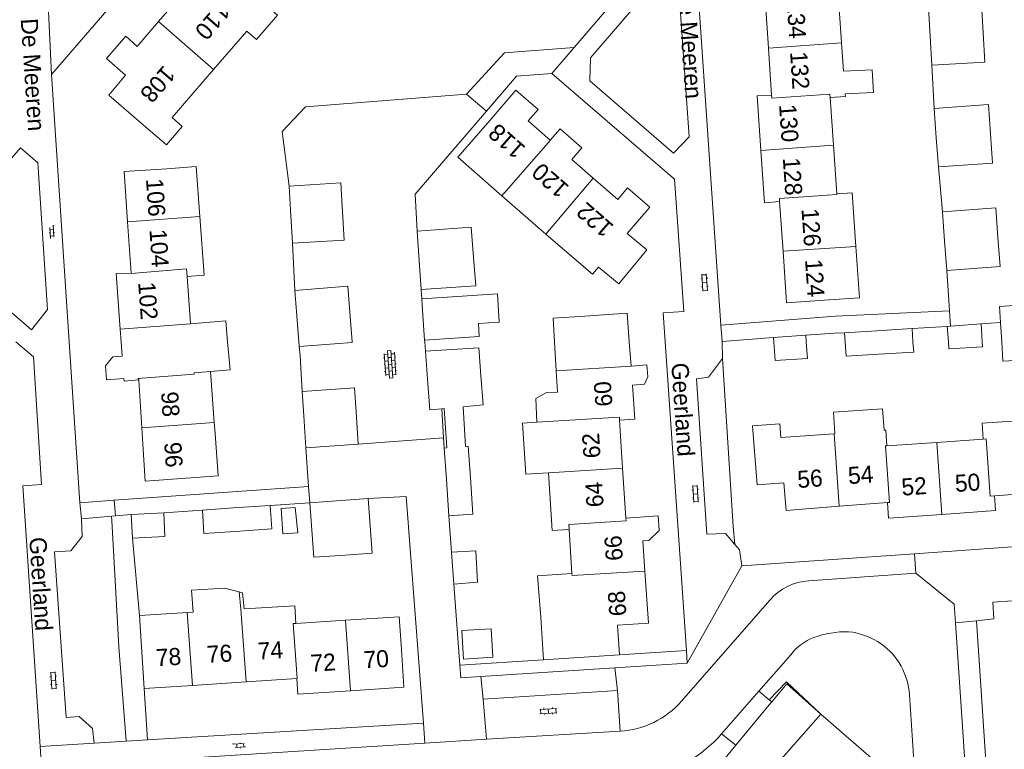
# Model space of a CAD drawing. Extents: x 99476 to 102828, y 406437 to 407931.
# Tile 35 of 162: x 100038 to 100154, y 406952 to 407038. Entities that reach past the tile are written whole.
import ezdxf

# ---------------------------------------------------------------- set-up
doc = ezdxf.new("R2010")
doc.units = 0
doc.header["$MEASUREMENT"] = 0
for name, color, linetype, lineweight in [('BG_bijgebouw', 253, 'Continuous', 0), ('BG_dakoverstek', 253, 'Continuous', 13), ('BG_dakoverstek bijgebouw', 253, 'Continuous', 0), ('BG_heg haag', 253, 'Continuous', 0), ('BG_hek', 253, 'Continuous', 0), ('BG_hoofdgebouw', 253, 'Continuous', 13), ('BG_huisnummer', 253, 'Continuous', 0), ('BG_kant verharding', 253, 'Continuous', 0), ('BG_open verharding', 253, 'Continuous', 0), ('BG_raster', 253, 'Continuous', 0), ('BG_schutting', 253, 'Continuous', 0), ('BG_straatnaam', 253, 'Continuous', 0), ('BG_tussenmuur', 253, 'Continuous', 0), ('BG_vlakafsluiter', 253, 'Continuous', 0)]:
    doc.layers.add(name, color=color, linetype=linetype, lineweight=lineweight)
doc.styles.add('Style-WORKING', font='WORKING.shx')

# ---------------------------------------------------------------- blocks, each defined once
blk = doc.blocks.new('S02OV6')
at = {"layer": 'BG_open verharding', "linetype": 'Continuous', "lineweight": 0}
for p, q in [((0, 0.20784), (1.371449, 0.20784)), ((0.085505, 0.20784), (0.085505, 0.268177)), ((0.485, -0.192), (0.486, 0.207)), ((0.885505, 0.20784), (0.885505, 0.31106)), ((1.285, -0.193), (1.285, 0.207)), ((0.268333, -0.19216), (1.549656, -0.19216)), ((0.885505, -0.32925), (0.885505, -0.19216))]:
    blk.add_line(p, q, dxfattribs=at)
blk = doc.blocks.new('S02OV2')
at = {"layer": 'BG_open verharding', "linetype": 'Continuous', "lineweight": 0}
for p, q in [((0.052866, 0.482148), (0.183301, 0.482148)), ((0.183301, -1.01785), (0.183301, 0.982147)), ((0.183301, 0.895191), (0.705039, 0.895191)), ((0.705039, -1.01785), (0.705039, 0.982147)), ((0.705039, 0.43867), (0.835473, 0.43867)), ((0.052866, -0.517416), (0.183301, -0.517416)), ((0.183301, -0.017851), (0.705039, -0.017851)), ((0.183301, -0.930894), (0.705039, -0.930894)), ((0.705039, -0.473938), (0.835473, -0.473938))]:
    blk.add_line(p, q, dxfattribs=at)
blk = doc.blocks.new('S02OV4')
at = {"layer": 'BG_open verharding', "linetype": 'Continuous', "lineweight": 0}
for p, q in [((0, -0.200092), (0, 0.200092)), ((0, 0.2), (3.201, 0.2)), ((0.214, 0.6), (2.9, 0.6)), ((0.4, 0.199), (0.4, 0.6)), ((0.8, 0.6), (0.8, 0.7)), ((0.8, -0.2), (0.8, 0.2)), ((1.2, 0.2), (1.2, 0.6)), ((1.6, 0.6), (1.6, 0.7)), ((1.6, -0.2), (1.6, 0.2)), ((2, 0.199), (2, 0.6)), ((2.4, 0.6), (2.4, 0.7)), ((2.4, -0.2), (2.4, 0.2)), ((2.8, 0.2), (2.8, 0.6)), ((3.2, -0.199908), (3.2, 0.200092)), ((0, -0.2), (3.2, -0.199)), ((0.31, -0.6), (2.9, -0.6)), ((0.4, -0.6), (0.399, -0.2)), ((0.8, -0.7), (0.8, -0.6)), ((1.2, -0.6), (1.2, -0.2)), ((1.6, -0.7), (1.6, -0.6)), ((2, -0.6), (1.999, -0.2)), ((2.4, -0.7), (2.4, -0.6)), ((2.8, -0.6), (2.8, -0.2))]:
    blk.add_line(p, q, dxfattribs=at)

msp = doc.modelspace()

# ---------------------------------------------------------------- linework, layer by layer
at = {"layer": 'BG_bijgebouw', "linetype": 'Continuous', "lineweight": 0}
for p, q in [((100145.103, 407035.747), (100144.907, 407039.171)), ((100145.296, 407032.388), (100145.103, 407035.747)), ((100145.817, 407023.893), (100145.57, 407027.337)), ((100146.062, 407020.486), (100145.817, 407023.893)), ((100070.163, 407015.437), (100069.99, 407018.242)), ((100070.403, 407011.538), (100070.163, 407015.437)), ((100146.798, 407011.791), (100146.541, 407015.23)), ((100085.244, 407009.469), (100085.015, 407012.948)), ((100147.054, 407008.36), (100146.798, 407011.791)), ((100085.463, 407006.132), (100085.244, 407009.469)), ((100070.915, 407003.022), (100070.682, 407006.011)), ((100085.643, 407003.706), (100085.882, 407000.191)), ((100071.150896, 407000), (100070.915, 407003.022)), ((100138.847, 407001.292), (100135.053, 407001.045)), ((100142.979, 407001.561), (100138.847, 407001.292)), ((100147.113, 407001.789), (100147.466, 407001.816)), ((100147.466, 407001.816), (100151.061, 407002.092)), ((100071.195, 406999.435), (100071.150896, 407000)), ((100130.54, 407000.769), (100126.759, 407000.508)), ((100086.219, 406995.634), (100085.984, 406998.886)), ((100071.712, 406991.324), (100071.522, 406994.188)), ((100077.854, 406991.778), (100078.105, 406987.989)), ((100088.159, 406992.172), (100087.878, 406992.145)), ((100071.96, 406987.582), (100071.712, 406991.324)), ((100078.105, 406987.989), (100071.96, 406987.582)), ((100088.178, 406987.54), (100088.489, 406987.564)), ((100088.425, 406983.88), (100088.178, 406987.54)), ((100088.713, 406979.622), (100088.425, 406983.88)), ((100075.555, 406981.367), (100072.419, 406981.142)), ((100079.249, 406981.632), (100075.555, 406981.367)), ((100063.459, 406980.531), (100059.84, 406980.28)), ((100059.84, 406980.28), (100060.03, 406977.52)), ((100067.77, 406980.83), (100063.459, 406980.531)), ((100067.96, 406978.07), (100067.77, 406980.83)), ((100055.31, 406979.97), (100051.5, 406979.75)), ((100051.5, 406979.75), (100051.66, 406976.99)), ((100055.46, 406977.2), (100055.31, 406979.97)), ((100063.663, 406977.772), (100067.96, 406978.07)), ((100051.66, 406976.99), (100055.46, 406977.2)), ((100060.03, 406977.52), (100063.663, 406977.772)), ((100089.297, 406971.615), (100089.027, 406975.353))]:
    msp.add_line(p, q, dxfattribs=at)
at = {"layer": 'BG_bijgebouw', "linetype": 'Continuous', "lineweight": 0, "flags": 128}
for points in [[(100144.907, 407039.171), (100151.13, 407039.527), (100151.322, 407036.184)], [(100151.322, 407036.184), (100151.519, 407032.744), (100145.296, 407032.388)], [(100145.57, 407027.337), (100151.931, 407027.793), (100152.178, 407024.35)], [(100152.178, 407024.35), (100152.423, 407020.942), (100146.062, 407020.486)], [(100069.99, 407018.242), (100076.058, 407018.615), (100076.226, 407015.882)], [(100076.226, 407015.882), (100076.47, 407011.91), (100070.403, 407011.538)], [(100146.541, 407015.23), (100152.778, 407015.696), (100153.037, 407012.23)], [(100085.015, 407012.948), (100091.334, 407013.407), (100091.615, 407009.867)], [(100153.037, 407012.23), (100153.291, 407008.825), (100147.054, 407008.36)], [(100091.615, 407009.867), (100091.88, 407006.537), (100085.463, 407006.132)], [(100070.682, 407006.011), (100076.875, 407006.494), (100077.11, 407003.481)], [(100077.11, 407003.481), (100077.381602, 407000)], [(100153.34, 407002.239), (100153.219, 407004.14), (100156.712, 407004.362)], [(100085.882, 407000.191), (100092.277, 407000.611), (100092.175, 407002.129)], [(100153.48241, 407000), (100153.34, 407002.239)], [(100135.053, 407001.045), (100135.129, 407000)], [(100143.088038, 407000), (100142.979, 407001.561)], [(100147.242548, 407000), (100147.113, 407001.789)], [(100151.061, 407002.092), (100151.20417, 407000)], [(100077.381602, 407000), (100077.388, 406999.918), (100071.195, 406999.435)], [(100126.759, 407000.508), (100126.791257, 407000)], [(100126.791257, 407000), (100126.93, 406997.815), (100130.719, 406998.02), (100130.590073, 407000)], [(100130.590073, 407000), (100130.54, 407000.769)], [(100135.129, 407000), (100135.253, 406998.295), (100139.036, 406998.535)], [(100139.036, 406998.535), (100143.172, 406998.798), (100143.088038, 407000)], [(100151.20417, 407000), (100151.244, 406999.418), (100147.302, 406999.179), (100147.242548, 407000)], [(100157.154, 406997.935), (100153.628, 406997.711), (100153.48241, 407000)], [(100085.984, 406998.886), (100092.22, 406999.28), (100092.478, 406996.032)], [(100087.878, 406992.145), (100086.481, 406992.009), (100086.219, 406995.634)], [(100092.478, 406996.032), (100092.75, 406992.62), (100090.39, 406992.39)], [(100071.522, 406994.188), (100077.668, 406994.595), (100077.854, 406991.778)], [(100090.667, 406987.734), (100090.979, 406987.758), (100091.233, 406984.059)], [(100091.233, 406984.059), (100091.526, 406979.787), (100088.713, 406979.622)], [(100076.029, 406974.969), (100079.734, 406975.213), (100079.249, 406981.632)], [(100070.726, 406980.582), (100069.058, 406980.449), (100069.255, 406977.507), (100071.012, 406977.599), (100070.726, 406980.582)], [(100072.419, 406981.142), (100072.904, 406974.763), (100076.029, 406974.969)], [(100089.027, 406975.353), (100091.871, 406975.519), (100092.059, 406971.819), (100089.297, 406971.615)]]:
    msp.add_lwpolyline(points, dxfattribs=at)
at = {"layer": 'BG_dakoverstek', "linetype": 'Continuous', "lineweight": 13, "flags": 128}
for points in [[(100058.457, 407002.1), (100062.591, 407002.435), (100062.801038, 407000)], [(100062.801038, 407000), (100063.085, 406996.708), (100060.794, 406996.514)], [(100101.457, 406994.11), (100100.085, 406994.026), (100098.889, 406993.344), (100099.035, 406990.575)], [(100099.035, 406990.575), (100097.334, 406990.452), (100097.717, 406984.477), (100100.398, 406984.641)], [(100099.476, 406967.718), (100099.118, 406972.593), (100103.137, 406972.839)], [(100058.75, 406968.313), (100058.579, 406970.881), (100062.436, 406971.149), (100064.157, 406970.688)], [(100064.157, 406970.688), (100064.554, 406970.582), (100064.732, 406968.696)]]:
    msp.add_lwpolyline(points, dxfattribs=at)
at = {"layer": 'BG_dakoverstek bijgebouw', "linetype": 'Continuous', "lineweight": 0}
for p, q in [((100085.643, 407003.706), (100085.545, 407005.032)), ((100088.489, 406987.564), (100088.159, 406992.172)), ((100090.39, 406992.39), (100090.667, 406987.734))]:
    msp.add_line(p, q, dxfattribs=at)
at = {"layer": 'BG_dakoverstek bijgebouw', "linetype": 'Continuous', "lineweight": 0, "flags": 128}
for points in [[(100085.545, 407005.032), (100094.399, 407005.626), (100094.623, 407002.293), (100092.175, 407002.129)], [(100093.664, 406966.38), (100093.876, 406963.049), (100090.443, 406962.83), (100090.23, 406966.161), (100093.664, 406966.38)]]:
    msp.add_lwpolyline(points, dxfattribs=at)
at = {"layer": 'BG_heg haag', "linetype": 'Continuous', "lineweight": 0}
for p, q in [((100111.013, 407043.391), (100103.38, 407034.46)), ((100147.352, 407003.62), (100134.01, 407002.99)), ((100120.79, 406998.03), (100122.014, 406978.358)), ((100072.292, 406983.042), (100049.507, 406981.426)), ((100049.507, 406981.426), (100045.48, 406981.14)), ((100122.014, 406978.358), (100122.229, 406976.231)), ((100126.26, 406957.477), (100126.535, 406957.809))]:
    msp.add_line(p, q, dxfattribs=at)
at = {"layer": 'BG_heg haag', "linetype": 'Continuous', "lineweight": 0, "flags": 128}
for points in [[(100132.31, 406956.38), (100128.289, 406960.147), (100126.261, 406958.04)], [(100126.535, 406957.809), (100128.295, 406959.934), (100132.31, 406956.38)]]:
    msp.add_lwpolyline(points, dxfattribs=at)
at = {"layer": 'BG_hek', "linetype": 'Continuous', "lineweight": 0}
for p, q in [((100049.233, 406979.047), (100049.2, 406979.548)), ((100050.044, 406964.255), (100050.932, 406953.2)), ((100108.693, 406963.33), (100116.548, 406963.845)), ((100122.333, 406952.732), (100126.26, 406957.477)), ((100112.11, 406940.38), (100122.333, 406952.732))]:
    msp.add_line(p, q, dxfattribs=at)
at = {"layer": 'BG_hoofdgebouw', "linetype": 'Continuous', "lineweight": 13}
for p, q in [((100126.154, 407034.416), (100126.52, 407028.91)), ((100134.726, 407035.018), (100134.96, 407031.687)), ((100133.775, 407023.029), (100133.383, 407028.608)), ((100134.176, 407017.319), (100133.775, 407023.029)), ((100094.939, 407017.095), (100100.075, 407012.62)), ((100127.46, 407016.42), (100127.865, 407010.625)), ((100051.071, 407014.038), (100051.48, 407008.04)), ((100100.075, 407012.62), (100101.75, 407011.16)), ((100058.457, 407002.1), (100058.048, 407007.634)), ((100050.21, 407001.49), (100050.320057, 407000)), ((100050.320057, 407000), (100050.444, 406998.322)), ((100061.235, 406990.55), (100060.794, 406996.514)), ((100101.457, 406994.11), (100101.305, 406996.594)), ((100052.41, 406995.52), (100052.76, 406989.923)), ((100109.077, 406985.193), (100108.72, 406990.81)), ((100061.33, 406989.27), (100061.235, 406990.55)), ((100133.869, 406989.227), (100133.95, 406989.233)), ((100151.324, 406988.584), (100145.894, 406988.211)), ((100145.894, 406988.211), (100140.039, 406987.808)), ((100109.45, 406979.33), (100109.077, 406985.193)), ((100152.64, 406981.96), (100158.224, 406982.346)), ((100134.454, 406980.718), (100140.1, 406981.15)), ((100103.137, 406972.839), (100102.821, 406978.006)), ((100112.091, 406967.04), (100111.678, 406973.138)), ((100052.47, 406967.91), (100057.46, 406968.23)), ((100053.02, 406959.38), (100052.47, 406967.91)), ((100058.048, 406968.268), (100057.46, 406968.23)), ((100058.75, 406968.313), (100058.048, 406968.268)), ((100099.814, 406962.729), (100099.476, 406967.718)), ((100076.591, 406967.374), (100070.788, 406966.998)), ((100108.693, 406963.33), (100099.814, 406962.729)), ((100058.679, 406959.744), (100053.02, 406959.38)), ((100064.967, 406960.148), (100058.679, 406959.744)), ((100070.92, 406960.53), (100064.967, 406960.148)), ((100132.31, 406956.38), (100127.06, 406950.43)), ((100138.52, 406950.96), (100132.31, 406956.38))]:
    msp.add_line(p, q, dxfattribs=at)
at = {"layer": 'BG_hoofdgebouw', "linetype": 'Continuous', "lineweight": 13, "flags": 128}
for points in [[(100054.715, 407037.52), (100056.84, 407039.98), (100055.52, 407041.16), (100057.81, 407043.73), (100060.07, 407041.74), (100062.08, 407044.04), (100065.82, 407040.72)], [(100130.72, 407041.14), (100134.279, 407041.389), (100134.726, 407035.018)], [(100061.146, 407031.886), (100065.034, 407036.385), (100066.17, 407035.404), (100068.65, 407038.274), (100065.82, 407040.72)], [(100130.72, 407041.14), (100125.73, 407040.81), (100126.154, 407034.416)], [(100052.66, 407025.63), (100048.88, 407028.9), (100050.85, 407031.25), (100048.621, 407033.19), (100050.86, 407035.8), (100052.2, 407034.61), (100054.715, 407037.52)], [(100052.66, 407025.63), (100055.623, 407023.069), (100057.484, 407025.223), (100056.284, 407026.259), (100061.146, 407031.886)], [(100134.96, 407031.687), (100138.326, 407031.848), (100138.476, 407029.188), (100135.147, 407029.038)], [(100093.28, 407025.67), (100096.55, 407029.48), (100099.16, 407027.2), (100097.99, 407025.89), (100100.58, 407023.61)], [(100126.52, 407028.91), (100124.82, 407028.82), (100125.27, 407022.418)], [(100133.383, 407028.608), (100135.168, 407028.733), (100135.147, 407029.038)], [(100093.28, 407025.67), (100089.749, 407021.618), (100094.939, 407017.095)], [(100100.58, 407023.61), (100101.75, 407024.94), (100104.311, 407022.71), (100103.13, 407021.35), (100105.616, 407019.184)], [(100125.27, 407022.418), (100125.7, 407016.29), (100127.46, 407016.42)], [(100055.66, 407020.27), (100050.67, 407019.93), (100051.071, 407014.038)], [(100059.56, 407014.66), (100059.126, 407020.526), (100055.66, 407020.27)], [(100105.616, 407019.184), (100108.5, 407016.67), (100109.66, 407018.04), (100112.25, 407015.78), (100109.602, 407012.669)], [(100136.405, 407011.151), (100135.963, 407017.444), (100134.176, 407017.319)], [(100058.048, 407007.634), (100060.068, 407007.784), (100059.56, 407014.66)], [(100109.602, 407012.669), (100111.928, 407010.751), (100108.647, 407006.772), (100106.259, 407008.74)], [(100106.259, 407008.74), (100105.561, 407007.92), (100101.75, 407011.16)], [(100127.865, 407010.625), (100128.29, 407004.55), (100133.28, 407004.9)], [(100133.28, 407004.9), (100136.826, 407005.149), (100136.405, 407011.151)], [(100051.48, 407008.04), (100049.73, 407007.98), (100050.21, 407001.49)], [(100109.854469, 407000), (100109.61, 407003.34), (100104.63, 407002.98)], [(100101.097068, 407000), (100100.929, 407002.753), (100104.63, 407002.98)], [(100101.305, 406996.594), (100101.097068, 407000)], [(100110.063, 406997.151), (100109.854469, 407000)], [(100050.639, 406995.679), (100048.615, 406995.53), (100048.493, 406997.185), (100049.347, 406998.241), (100050.444, 406998.322)], [(100110.227, 406994.911), (100111.634, 406995.014), (100112.012, 406995.873), (100111.892, 406997.285), (100110.063, 406997.151)], [(100050.639, 406995.679), (100050.66, 406995.4), (100052.41, 406995.52)], [(100108.72, 406990.81), (100110.52, 406990.92), (100110.227, 406994.911)], [(100133.95, 406989.233), (100133.775, 406991.747), (100139.511, 406992.157), (100139.717, 406989.629)], [(100157.637, 406990.901), (100151.195, 406990.459), (100151.324, 406988.584)], [(100052.76, 406989.923), (100053.15, 406983.68), (100061.681, 406984.28), (100061.33, 406989.27)], [(100127.485, 406990.403), (100124.296, 406990.159), (100124.828, 406983.219), (100127.977, 406983.481), (100128.22, 406980.24), (100134.454, 406980.718)], [(100127.485, 406990.403), (100127.609, 406988.797), (100133.869, 406989.227)], [(100140.039, 406987.808), (100139.913, 406989.642), (100139.717, 406989.629)], [(100102.821, 406978.006), (100100.811, 406977.883), (100100.398, 406984.641)], [(100146.474, 406979.778), (100152.76, 406980.21), (100152.64, 406981.96)], [(100140.1, 406981.15), (100140.24, 406979.35), (100146.474, 406979.778)], [(100111.678, 406973.138), (100111.439, 406976.668), (100112.14, 406976.705), (100113.339, 406977.873), (100113.257, 406979.607), (100109.45, 406979.33)], [(100070.788, 406966.998), (100070.655, 406969.077), (100064.732, 406968.696)], [(100083.12, 406964.51), (100082.909, 406967.78), (100076.591, 406967.374)], [(100112.091, 406967.04), (100108.459, 406966.792), (100108.693, 406963.33)], [(100083.12, 406964.51), (100083.44, 406959.52), (100077.202, 406959.119)], [(100077.202, 406959.119), (100071.01, 406958.72), (100070.92, 406960.53)]]:
    msp.add_lwpolyline(points, dxfattribs=at)
at = {"layer": 'BG_kant verharding', "linetype": 'Continuous', "lineweight": 0}
for p, q in [((100042.15, 407031.33), (100059.08, 407050.84)), ((100120.57, 407001.93), (100117.905, 407041.352)), ((100044.228679, 407000), (100042.15, 407031.33)), ((100096.658, 407031.119), (100100.79, 407031.43)), ((100093.123, 407027.012), (100090.792, 407029.018)), ((100070.403, 407011.538), (100070.682, 407006.011)), ((100147.352, 407003.62), (100147.054, 407008.36)), ((100085.545, 407005.032), (100085.463, 407006.132)), ((100113.84, 407003.37), (100114.070891, 407000)), ((100134.01, 407002.99), (100120.57, 407001.93)), ((100045.48, 406981.14), (100044.228679, 407000)), ((100085.896929, 407000), (100085.882, 407000.191)), ((100085.984, 406998.886), (100085.896929, 407000)), ((100114.070891, 407000), (100116.548, 406963.845)), ((100071.96, 406987.582), (100072.292, 406983.042)), ((100083.712, 406981.861), (100085.742, 406955.322)), ((100045.69, 406979.24), (100049.2, 406979.548)), ((100049.2, 406979.548), (100049.649, 406979.587)), ((100049.649, 406979.587), (100051.5, 406979.75)), ((100143.261, 406975.17), (100166.92, 406976.82)), ((100123.05, 406973.76), (100143.261, 406975.17)), ((100143.42, 406972.87), (100130.879, 406972.005)), ((100126.32, 406969.74), (100115.973, 406957.894)), ((100151.14, 406921.681), (100148.077, 406967.061)), ((100152.04, 406944.34), (100150.52, 406967.31)), ((100116.548, 406963.845), (100116.65, 406962.36)), ((100128.771, 406963.33), (100125.042, 406959.068)), ((100108.174, 406961.806), (100092.48, 406960.78)), ((100116.65, 406962.36), (100108.174, 406961.806)), ((100092.718, 406958.128), (100092.48, 406960.78)), ((100108.491, 406959.153), (100092.718, 406958.128)), ((100108.783, 406954.365), (100108.491, 406959.153)), ((100125.042, 406959.068), (100120.658, 406954.059)), ((100143.449, 406946.896), (100142.67, 406958.67)), ((100093.14, 406953.42), (100092.718, 406958.128)), ((100085.742, 406955.322), (100053.412, 406953.351)), ((100085.742, 406955.322), (100085.89, 406952.964)), ((100108.783, 406954.365), (100093.14, 406953.42)), ((100040.836, 406952.567), (100041.475, 406943.032)), ((100050.932, 406953.2), (100047.15, 406952.97)), ((100053.412, 406953.351), (100050.932, 406953.2)), ((100058.748, 406951.257), (100085.89, 406952.964)), ((100085.89, 406952.964), (100093.14, 406953.42))]:
    msp.add_line(p, q, dxfattribs=at)
at = {"layer": 'BG_kant verharding', "linetype": 'Continuous', "lineweight": 0, "flags": 128}
for points in [[(100115.54, 407042.95), (100114.37, 407043.82), (100105.31, 407033.25), (100105.23, 407030.58), (100115.03, 407022.08), (100116.86, 407024), (100115.54, 407042.95)], [(100100.79, 407031.43), (100115.16, 407019.05), (100116.26, 407003.54)], [(100029.84, 407010.01), (100030.1, 407013.02), (100038.52, 407022.71), (100040.561, 407020.98), (100041.71, 407003.79), (100039.82, 407001.39), (100029.84, 407010.01)], [(100037.996417, 407000), (100040.04, 406998.23), (100041, 406983.29), (100038.79, 406983.11), (100040.836, 406952.567)], [(100071.522, 406994.188), (100071.302, 406998.333), (100071.195, 406999.435)], [(100120.79, 406998.03), (100119.14, 406995.84), (100117.73, 406995.66), (100118.94, 406977.46), (100121.12, 406977.53), (100122.229, 406976.231)], [(100047.15, 406952.97), (100046.96, 406954.67), (100045.39, 406956.08), (100043.901, 406955.99), (100042.53, 406975.37), (100044.42, 406975.51), (100045.75, 406977.19), (100045.69, 406979.24)], [(100122.229, 406976.231), (100122.75, 406975.62), (100123.05, 406973.76)], [(100148.077, 406967.061), (100147.93, 406969.24), (100143.42, 406972.87)], [(100150.52, 406967.31), (100152.58, 406967.52), (100152.46, 406969.5), (100161.648, 406970.125)], [(100092.48, 406960.78), (100090.12, 406960.63), (100090.01, 406962.1)]]:
    msp.add_lwpolyline(points, dxfattribs=at)
at = {"layer": 'BG_kant verharding', "linetype": 'Continuous', "lineweight": 0}
for centre, radius, start, end in [((100131.34043, 406965.355547), 6.665444, 93.969599, 138.868564), ((100133.69489, 406959.523213), 6.223851, 110.837006, 142.291459), ((100135.338441, 406954.929368), 11.102302, 89.006208, 110.331129), ((100134.633697, 406957.801906), 8.276876, 55.085463, 83.776286), ((100134.843351, 406958.186619), 7.841562, 3.534154, 54.732735)]:
    msp.add_arc(centre, radius, start, end, dxfattribs=at)
at = {"layer": 'BG_kant verharding', "linetype": 'Continuous', "lineweight": 0, "extrusion": (0, 0, -1)}
for centre, radius, start, end in [((-100108.153666, 406964.736176), 10.390253, 221.187001, 266.52749), ((-100108.324183, 406964.845964), 16.385409, 221.172437, 258.214056)]:
    msp.add_arc(centre, radius, start, end, dxfattribs=at)
at = {"layer": 'BG_raster', "linetype": 'Continuous', "lineweight": 0}
msp.add_line((100099.814, 406962.729), (100090.01, 406962.1), dxfattribs=at)
at = {"layer": 'BG_schutting', "linetype": 'Continuous', "lineweight": 0}
for p, q in [((100145.57, 407027.337), (100145.296, 407032.388)), ((100093.123, 407027.012), (100096.658, 407031.119)), ((100146.541, 407015.23), (100146.062, 407020.486)), ((100116.26, 407003.54), (100113.84, 407003.37)), ((100153.34, 407002.239), (100151.061, 407002.092)), ((100133.9, 407001.02), (100130.54, 407000.769)), ((100133.9, 407001.02), (100135.053, 407001.045)), ((100147.113, 407001.789), (100142.979, 407001.561)), ((100126.759, 407000.508), (100120.751, 407000.03)), ((100120.751, 407000.03), (100120.751585, 407000)), ((100120.751585, 407000), (100120.79, 406998.03)), ((100088.099, 406988.754), (100087.878, 406992.145)), ((100088.178, 406987.54), (100088.099, 406988.754)), ((100079.249, 406981.632), (100083.712, 406981.861)), ((100055.31, 406979.97), (100059.84, 406980.28)), ((100067.77, 406980.83), (100072.419, 406981.142)), ((100050.044, 406964.255), (100049.233, 406979.047)), ((100089.027, 406975.353), (100088.713, 406979.622)), ((100090.01, 406962.1), (100089.297, 406971.615))]:
    msp.add_line(p, q, dxfattribs=at)
at = {"layer": 'BG_schutting', "linetype": 'Continuous', "lineweight": 0, "flags": 128}
for points in [[(100090.792, 407029.018), (100095.236, 407033.868), (100103.38, 407034.46)], [(100069.99, 407018.242), (100069.189, 407024.653), (100071.907, 407027.531), (100090.792, 407029.018)], [(100085.015, 407012.948), (100084.756, 407017.291), (100093.123, 407027.012)]]:
    msp.add_lwpolyline(points, dxfattribs=at)
at = {"layer": 'BG_tussenmuur', "linetype": 'Continuous', "lineweight": 0}
for p, q in [((100054.715, 407037.52), (100061.146, 407031.886)), ((100126.154, 407034.416), (100134.726, 407035.018)), ((100125.27, 407022.418), (100133.775, 407023.029)), ((100100.075, 407012.62), (100105.616, 407019.184)), ((100051.071, 407014.038), (100059.56, 407014.66)), ((100127.865, 407010.625), (100136.405, 407011.151)), ((100050.21, 407001.49), (100058.457, 407002.1)), ((100058.881, 406996.373), (100060.794, 406996.514)), ((100101.305, 406996.594), (100110.063, 406997.151)), ((100052.76, 406989.923), (100061.235, 406990.55)), ((100133.869, 406989.227), (100134.454, 406980.718)), ((100145.894, 406988.211), (100146.474, 406979.778)), ((100100.398, 406984.641), (100109.077, 406985.193)), ((100064.336, 406968.671), (100064.157, 406970.688)), ((100064.336, 406968.671), (100064.967, 406960.148)), ((100058.048, 406968.268), (100058.679, 406959.744)), ((100076.591, 406967.374), (100077.202, 406959.119))]:
    msp.add_line(p, q, dxfattribs=at)
at = {"layer": 'BG_tussenmuur', "linetype": 'Continuous', "lineweight": 0, "flags": 128}
for points in [[(100126.52, 407028.91), (100126.545, 407028.544), (100133.353, 407029.022), (100133.383, 407028.608)], [(100094.939, 407017.095), (100100.6, 407023.592), (100100.58, 407023.61)], [(100127.46, 407016.42), (100127.435, 407016.769), (100134.181, 407017.243), (100134.176, 407017.319)], [(100051.48, 407008.04), (100051.482, 407008.013), (100057.978, 407008.538), (100058.048, 407007.634)], [(100052.41, 406995.52), (100052.268, 406995.695), (100058.894, 406996.185), (100058.881, 406996.373)], [(100099.035, 406990.575), (100108.698, 406991.154), (100108.72, 406990.81)], [(100151.324, 406988.584), (100151.67, 406988.607), (100152.129, 406981.924), (100152.64, 406981.96)], [(100140.039, 406987.808), (100139.887, 406987.797), (100140.343, 406981.166), (100140.1, 406981.15)], [(100102.821, 406978.006), (100102.784, 406978.58), (100109.47, 406979.005), (100109.45, 406979.33)], [(100103.137, 406972.839), (100103.152, 406972.596), (100111.678, 406973.138)], [(100070.788, 406966.998), (100070.482, 406966.976), (100070.959, 406960.532), (100070.92, 406960.53)]]:
    msp.add_lwpolyline(points, dxfattribs=at)
at = {"layer": 'BG_vlakafsluiter', "linetype": 'Continuous', "lineweight": 0}
for p, q in [((100042.15, 407031.33), (100041.809, 407038.699)), ((100100.79, 407031.43), (100103.38, 407034.46)), ((100147.352, 407003.62), (100147.466, 407001.816)), ((100120.57, 407001.93), (100120.751, 407000.03)), ((100088.099, 406988.754), (100078.105, 406987.989)), ((100072.292, 406983.042), (100072.419, 406981.142)), ((100049.649, 406979.587), (100049.507, 406981.426)), ((100045.69, 406979.24), (100045.48, 406981.14)), ((100052.47, 406967.91), (100051.66, 406976.99)), ((100143.42, 406972.87), (100143.261, 406975.17)), ((100116.65, 406962.36), (100123.05, 406973.76)), ((100150.52, 406967.31), (100148.077, 406967.061)), ((100108.491, 406959.153), (100108.174, 406961.806)), ((100053.412, 406953.351), (100053.02, 406959.38)), ((100125.042, 406959.068), (100126.261, 406958.04)), ((100126.261, 406958.04), (100126.535, 406957.809)), ((100122.333, 406952.732), (100120.658, 406954.059)), ((100047.15, 406952.97), (100040.836, 406952.567))]:
    msp.add_line(p, q, dxfattribs=at)

# ---------------------------------------------------------------- block references
at = {"layer": 'BG_open verharding', "linetype": 'Continuous', "lineweight": 0}
for name, p, rotation in [('S02OV6', (100042.154, 407013.663), 273.78359), ('S02OV2', (100119.126, 407006.941), 183.554889), ('S02OV4', (100081.716, 406998.957), 274.130539), ('S02OV2', (100118.053, 406982.185), 183.554889), ('S02OV2', (100042.843, 406960.325), 183.554889), ('S02OV2', (100100.361, 406957.174), 273.440495), ('S02OV6', (100063.388, 406952.639), 3.612075)]:
    msp.add_blockref(name, p, dxfattribs=dict(at, rotation=rotation))

# ---------------------------------------------------------------- texts
at = {"layer": 'BG_huisnummer', "linetype": 'Continuous', "lineweight": 0, "style": 'Style-WORKING'}
for s, rotation, p in [('110', 228.932644, (100061.75, 407039.858)), ('134', 273.78359, (100128.295, 407039.91)), ('132', 273.78359, (100128.69, 407033.96)), ('108', 228.932644, (100055.34, 407032.505)), ('130', 274.012171, (100127.399, 407027.771)), ('118', 138.647064, (100097.824, 407022.762)), ('120', 138.932644, (100102.926, 407018.176)), ('128', 274.012171, (100127.837, 407021.533)), ('106', 273.897896, (100053.234, 407019.064)), ('122', 138.932644, (100108.167, 407013.559)), ('126', 274.012171, (100130.026, 407015.562)), ('104', 273.897896, (100053.639, 407013.119)), ('124', 274.012171, (100130.441, 407009.627)), ('102', 274.244862, (100052.312, 407006.955)), ('60', 94.187705, (100107.899, 406992.474)), ('98', 273.554889, (100055.003, 406994.104)), ('62', 93.612075, (100106.494, 406986.412)), ('96', 273.554889, (100055.373, 406988.184)), ('56', 4.359152, (100129.611, 406982.854)), ('54', 4.359152, (100135.551, 406983.309)), ('52', 3.955038, (100141.809, 406981.964)), ('50', 3.955038, (100148.069, 406982.394)), ('64', 93.612075, (100106.859, 406980.672)), ('66', 93.897896, (100109.117, 406974.401)), ('68', 93.897896, (100109.526, 406967.909)), ('78', 3.669254, (100054.454, 406961.977)), ('76', 3.669254, (100060.42, 406962.36)), ('74', 3.669254, (100066.387, 406962.744)), ('72', 3.669254, (100072.567, 406961.325)), ('70', 3.669254, (100078.782, 406961.725))]:
    msp.add_text(s, height=2, rotation=rotation, dxfattribs=at).set_placement(p)
at = {"layer": 'BG_straatnaam', "linetype": 'Continuous', "lineweight": 0, "style": 'Style-WORKING'}
for s, rotation, p in [('De Meeren', 274.012171, (100115.507, 407041.608)), ('De Meeren', 273.840747, (100038.552, 407037.824)), ('Geerland', 273.897896, (100114.777, 406997.47)), ('Geerland', 273.840747, (100039.551, 406977.048))]:
    msp.add_text(s, height=2, rotation=rotation, dxfattribs=at).set_placement(p)

doc.saveas('drawing.dxf')
